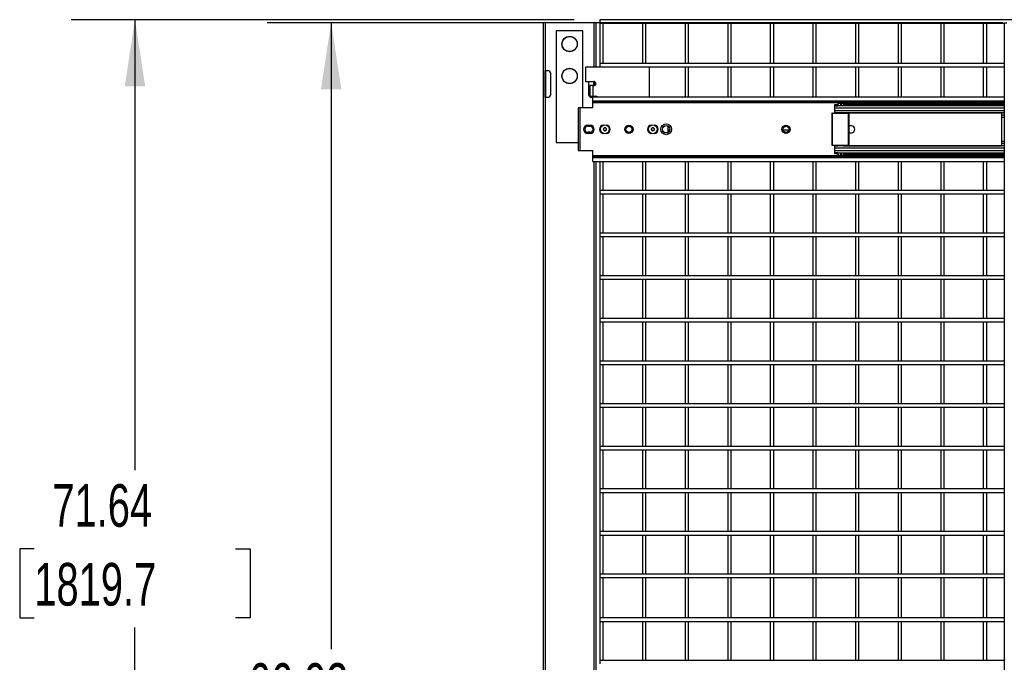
# Model space of a CAD drawing. Header units: inches. Extents: x 0.1 to 10.7, y 0.1 to 8.
# Tile 14 of 42: x 1.1 to 3, y 4 to 5.2. Entities that reach past the tile are written whole.
import ezdxf

# ---------------------------------------------------------------- set-up
doc = ezdxf.new("R2010")
doc.units = ezdxf.units.IN
doc.header["$MEASUREMENT"] = 0
doc.layers.add('DIMENSIONS', color=140, linetype='Continuous', lineweight=25)
doc.styles.add('SLDTEXTSTYLE0', font='TXT', dxfattribs={"width": 0.7})
doc.dimstyles.new('SLDDIMSTYLE0', dxfattribs={"dimtxt": 0.084961, "dimasz": 0.13, "dimexe": 0, "dimexo": 0.0625, "dimgap": 0.02124, "dimtad": 0, "dimtih": 1, "dimtoh": 1, "dimlfac": 24, "dimrnd": 1e-09, "dimzin": 12, "dimdsep": 46, "dimtxsty": 'SLDTEXTSTYLE0', "dimsah": 1, "dimcen": 0.09, "dimadec": 0, "dimazin": 3, "dimtfac": 1, "dimtofl": 0, "dimtmove": 0, "dimatfit": 3, "dimfxl": 0, "dimfrac": 2, "dimtolj": 1, "dimtzin": 12, "dimarcsym": 0})

# ---------------------------------------------------------------- blocks, each defined once
blk = doc.blocks.new('_D')
at = {"layer": 'DIMENSIONS'}
for p, q in [((3.0157, 5.2173), (1.5769, 5.2173)), ((1.7019, 5.2173), (1.7019, 3.9931)), ((1.505, 3.839), (1.4765, 3.839)), ((1.4765, 3.839), (1.4765, 3.704)), ((1.8988, 3.839), (1.9274, 3.839)), ((1.9274, 3.839), (1.9274, 3.704)), ((1.4765, 3.704), (1.505, 3.704)), ((1.9274, 3.704), (1.8988, 3.704)), ((1.7019, 2.4665), (1.7019, 3.6849)), ((3.0208, 2.4665), (1.5769, 2.4665))]:
    blk.add_line(p, q, dxfattribs=at)
for points in [[(1.7019, 5.2173), (1.6819, 5.0873), (1.7219, 5.0873)], [(1.7019, 2.4665), (1.7219, 2.5965), (1.6819, 2.5965)]]:
    blk.add_solid(points, dxfattribs=at)
at = {"layer": 'DIMENSIONS', "char_height": 0.08333, "attachment_point": 1, "style": 'SLDTEXTSTYLE0'}
for s, insert in [('66.02', (1.5403, 3.9654)), ('1676.9', (1.505, 3.8114))]:
    blk.add_mtext(s, dxfattribs=dict(at, insert=insert))
blk = doc.blocks.new('_D_1')
at = {"layer": 'DIMENSIONS'}
for p, q in [((2.1776, 5.2232), (1.1931, 5.2232)), ((1.3181, 5.2232), (1.3181, 4.343)), ((1.1212, 4.1889), (1.0926, 4.1889)), ((1.0926, 4.1889), (1.0926, 4.0539)), ((1.515, 4.1889), (1.5435, 4.1889)), ((1.5435, 4.1889), (1.5435, 4.0539)), ((1.0926, 4.0539), (1.1212, 4.0539)), ((1.5435, 4.0539), (1.515, 4.0539)), ((1.3181, 2.2381), (1.3181, 4.0349)), ((1.9622, 2.2381), (1.1931, 2.2381))]:
    blk.add_line(p, q, dxfattribs=at)
for points in [[(1.3181, 5.2232), (1.2981, 5.0932), (1.3381, 5.0932)], [(1.3181, 2.2381), (1.3381, 2.3681), (1.2981, 2.3681)]]:
    blk.add_solid(points, dxfattribs=at)
at = {"layer": 'DIMENSIONS', "char_height": 0.08333, "attachment_point": 1, "style": 'SLDTEXTSTYLE0'}
for s, insert in [('71.64', (1.1565, 4.3154)), ('1819.7', (1.1212, 4.1613))]:
    blk.add_mtext(s, dxfattribs=dict(at, insert=insert))

msp = doc.modelspace()

# ---------------------------------------------------------------- linework, layer by layer
for p, q in [((3.6405, 5.22317), (2.22758, 5.22317)), ((2.22758, 5.22317), (2.22758, 5.21651)), ((2.11633, 5.21731), (2.11633, 2.25377)), ((2.12133, 5.21731), (2.11633, 5.21731)), ((2.12133, 5.12356), (2.12133, 5.21731)), ((2.2155, 5.21731), (2.12133, 5.21731)), ((2.19446, 5.20169), (2.14237, 5.20169)), ((2.14237, 5.20169), (2.14237, 4.98294)), ((2.19446, 5.05065), (2.19446, 5.20169)), ((2.2205, 5.21731), (2.2155, 5.21731)), ((2.2155, 5.21731), (2.2155, 5.13073)), ((2.2205, 5.13073), (2.2205, 5.21731)), ((2.22758, 5.21651), (3.0187, 5.21651)), ((2.22758, 5.21651), (2.22758, 5.13776)), ((2.23425, 5.13776), (2.23425, 5.21651)), ((2.31091, 5.21651), (2.31091, 5.13776)), ((2.31758, 5.13776), (2.31758, 5.21651)), ((2.39425, 5.21651), (2.39425, 5.13776)), ((2.40091, 5.13776), (2.40091, 5.21651)), ((2.47758, 5.21651), (2.47758, 5.13776)), ((2.48425, 5.13776), (2.48425, 5.21651)), ((2.56091, 5.21651), (2.56091, 5.13776)), ((2.56758, 5.13776), (2.56758, 5.21651)), ((2.64425, 5.21651), (2.64425, 5.13776)), ((2.65091, 5.13776), (2.65091, 5.21651)), ((2.72758, 5.21651), (2.72758, 5.13776)), ((2.73425, 5.13776), (2.73425, 5.21651)), ((2.81091, 5.21651), (2.81091, 5.13776)), ((2.81758, 5.13776), (2.81758, 5.21651)), ((2.89425, 5.21651), (2.89425, 5.13776)), ((2.90091, 5.13776), (2.90091, 5.21651)), ((2.97758, 5.21651), (2.97758, 5.13776)), ((2.98425, 5.13776), (2.98425, 5.21651)), ((3.0187, 5.21731), (3.0187, 2.46731)), ((3.0187, 5.21731), (3.02381, 5.21731)), ((2.1205, 5.12356), (2.12133, 5.12356)), ((2.1205, 5.07148), (2.1205, 5.12356)), ((2.12591, 5.12356), (2.12133, 5.12356)), ((2.12133, 5.12356), (2.12133, 5.07148)), ((2.19971, 5.13073), (2.19971, 5.1026)), ((2.32471, 5.13073), (2.19971, 5.13073)), ((3.0187, 5.13776), (2.22758, 5.13776)), ((2.22758, 5.13776), (2.22758, 5.13109)), ((2.22758, 5.13109), (2.22758, 5.13073)), ((2.22758, 5.13109), (3.0187, 5.13109)), ((2.23425, 5.13073), (2.23425, 5.13109)), ((2.31091, 5.13109), (2.31091, 5.13073)), ((2.31758, 5.13073), (2.31758, 5.13109)), ((2.32471, 5.07163), (2.32471, 5.13073)), ((2.39425, 5.13109), (2.39425, 5.07163)), ((2.40091, 5.07163), (2.40091, 5.13109)), ((2.47758, 5.13109), (2.47758, 5.07163)), ((2.48425, 5.07163), (2.48425, 5.13109)), ((2.56091, 5.13109), (2.56091, 5.07163)), ((2.56758, 5.07163), (2.56758, 5.13109)), ((2.64425, 5.13109), (2.64425, 5.07163)), ((2.65091, 5.07163), (2.65091, 5.13109)), ((2.72758, 5.13109), (2.72758, 5.07163)), ((2.73425, 5.07163), (2.73425, 5.13109)), ((2.81091, 5.13109), (2.81091, 5.07163)), ((2.81758, 5.07163), (2.81758, 5.13109)), ((2.89425, 5.13109), (2.89425, 5.07163)), ((2.90091, 5.07163), (2.90091, 5.13109)), ((2.97758, 5.13109), (2.97758, 5.07163)), ((2.98425, 5.07163), (2.98425, 5.13109)), ((2.13133, 5.0769), (2.13133, 5.11815)), ((2.19971, 5.1026), (2.2155, 5.1026)), ((2.2055, 5.1026), (2.2055, 5.0769)), ((2.20812, 5.09427), (2.20812, 5.07343)), ((2.21371, 5.09427), (2.20812, 5.09427)), ((2.21371, 5.09427), (2.21371, 5.07343)), ((2.2155, 5.09427), (2.21371, 5.09427)), ((2.2155, 5.09427), (2.2155, 5.1026)), ((2.21633, 5.10252), (2.21633, 5.09435)), ((2.12133, 5.07148), (2.1205, 5.07148)), ((2.12133, 3.87356), (2.12133, 5.07148)), ((2.12133, 5.07148), (2.12591, 5.07148)), ((2.20812, 5.07343), (2.21371, 5.07343)), ((2.20812, 5.07226), (2.20812, 5.07343)), ((2.21091, 5.07148), (2.21401, 5.07148)), ((2.21371, 5.07343), (2.2185, 5.07343)), ((2.21371, 5.07343), (2.21371, 5.07148)), ((3.0187, 5.07163), (2.21401, 5.07163)), ((2.21401, 5.0646), (2.21401, 5.07163)), ((2.2155, 5.07163), (2.2155, 5.07343)), ((2.21633, 5.07343), (2.21633, 5.07163)), ((2.2205, 5.07163), (2.2205, 5.07321)), ((2.18538, 5.05065), (2.18538, 4.96731)), ((2.18926, 5.05065), (2.18538, 5.05065)), ((2.18926, 4.96731), (2.18926, 5.05065)), ((2.21401, 5.05065), (2.18926, 5.05065)), ((2.21401, 5.0646), (3.0187, 5.0646)), ((2.21401, 5.063), (2.21401, 5.0646)), ((2.21401, 5.063), (3.0187, 5.063)), ((2.21401, 5.0604), (2.21401, 5.063)), ((2.21401, 5.05065), (2.21401, 5.0604)), ((2.69319, 5.0604), (2.21401, 5.0604)), ((2.69281, 5.0565), (2.68631, 5.0565)), ((2.68631, 5.0565), (2.68631, 5.055)), ((2.68631, 5.055), (2.68631, 5.05476)), ((2.68631, 5.055), (2.69281, 5.055)), ((3.0187, 5.05476), (2.68631, 5.05476)), ((2.68631, 5.05476), (2.68631, 5.05109)), ((2.68631, 5.05109), (2.68631, 5.04518)), ((2.68631, 5.05109), (3.0187, 5.05109)), ((2.69281, 5.05931), (2.69281, 5.05476)), ((2.69802, 5.05931), (2.69281, 5.05931)), ((2.69802, 5.06106), (2.69386, 5.06106)), ((2.69802, 5.06106), (2.69802, 5.05931)), ((2.69802, 5.06106), (2.69899, 5.06106)), ((2.69802, 5.05931), (2.69802, 5.05476)), ((2.69899, 5.06106), (2.69899, 5.05476)), ((2.69931, 5.06106), (2.69899, 5.06106)), ((2.70219, 5.06106), (2.69931, 5.06106)), ((2.69963, 5.05931), (2.69963, 5.05476)), ((2.70323, 5.05931), (2.69963, 5.05931)), ((2.70323, 5.0604), (2.70285, 5.0604)), ((2.70323, 5.06238), (2.70323, 5.063)), ((3.0187, 5.06238), (2.70323, 5.06238)), ((2.70323, 5.06238), (2.70323, 5.06109)), ((2.70323, 5.06109), (2.70323, 5.05846)), ((2.70323, 5.06109), (3.0187, 5.06109)), ((2.70323, 5.05846), (2.70323, 5.05717)), ((3.0187, 5.05846), (2.70323, 5.05846)), ((2.70323, 5.05717), (3.0187, 5.05717)), ((2.70323, 5.05717), (2.70323, 5.05594)), ((2.70323, 5.05594), (2.70323, 5.05476)), ((2.72126, 5.05594), (2.70323, 5.05594)), ((2.75251, 5.05594), (2.72687, 5.05594)), ((3.0187, 5.05594), (2.75812, 5.05594)), ((2.68111, 5.04023), (2.68111, 4.97773)), ((2.68252, 5.04023), (2.68111, 5.04023)), ((2.68252, 4.97773), (2.68252, 5.04023)), ((2.68252, 5.04023), (2.71352, 5.04023)), ((2.68631, 5.04518), (2.68631, 5.04152)), ((3.0187, 5.04518), (2.68631, 5.04518)), ((2.68631, 5.04152), (3.0187, 5.04152)), ((2.68631, 5.04152), (2.68631, 5.04127)), ((2.68631, 5.04127), (2.69281, 5.04127)), ((2.68631, 5.04115), (2.68631, 5.04023)), ((2.69281, 5.04152), (2.69281, 5.04023)), ((2.69802, 5.04152), (2.69802, 5.04023)), ((2.69899, 5.04152), (2.69899, 5.04023)), ((2.69963, 5.04152), (2.69963, 5.04023)), ((2.70323, 5.04023), (2.70323, 5.04152)), ((2.70323, 5.04127), (3.01347, 5.04127)), ((2.71352, 5.04023), (2.71352, 4.97773)), ((2.71352, 5.04023), (2.71493, 5.04023)), ((2.71493, 4.97773), (2.71493, 5.04023)), ((3.01347, 5.04152), (3.01347, 5.03631)), ((3.0187, 5.03631), (3.01347, 5.03631)), ((3.01347, 5.03631), (3.01347, 5.03214)), ((3.01347, 5.03214), (3.01347, 4.98583)), ((3.0187, 5.03214), (3.01347, 5.03214)), ((2.20388, 5.01711), (2.20847, 5.01711)), ((2.20388, 5.01711), (2.20388, 5.01481)), ((2.20388, 5.01481), (2.20847, 5.01481)), ((2.20847, 5.01481), (2.20847, 5.01711)), ((2.36112, 5.00291), (2.36112, 5.01505)), ((2.36183, 5.01454), (2.36112, 5.01454)), ((2.36112, 5.00787), (2.36437, 5.00787)), ((2.58569, 5.00787), (2.59757, 5.00787)), ((2.594, 5.01454), (2.58927, 5.01454)), ((2.71493, 5.01583), (2.71548, 5.01586)), ((2.71965, 5.01586), (2.71548, 5.01586)), ((2.20388, 5.00315), (2.20388, 5.00086)), ((2.20847, 5.00315), (2.20388, 5.00315)), ((2.20847, 5.00086), (2.20388, 5.00086)), ((2.20847, 5.00086), (2.20847, 5.00315)), ((2.71548, 5.00211), (2.71493, 5.00213)), ((2.71548, 5.00211), (2.71965, 5.00211)), ((2.14237, 4.98294), (2.18538, 4.98294)), ((2.68111, 4.97773), (2.68252, 4.97773)), ((2.68252, 4.97773), (2.71352, 4.97773)), ((2.68631, 4.97773), (2.68631, 4.97684)), ((2.68631, 4.97669), (2.69281, 4.97669)), ((2.68631, 4.97669), (2.68631, 4.97644)), ((3.0187, 4.97644), (2.68631, 4.97644)), ((2.68631, 4.97644), (2.68631, 4.97278)), ((2.68631, 4.97278), (2.68631, 4.96687)), ((2.68631, 4.97278), (3.0187, 4.97278)), ((2.69281, 4.97773), (2.69281, 4.97644)), ((2.69802, 4.97773), (2.69802, 4.97644)), ((2.69899, 4.97773), (2.69899, 4.97644)), ((2.69963, 4.97773), (2.69963, 4.97644)), ((2.70323, 4.97644), (2.70323, 4.97773)), ((2.70323, 4.97669), (3.01347, 4.97669)), ((2.71352, 4.97773), (2.71493, 4.97773)), ((3.01347, 4.98583), (3.01347, 4.98165)), ((3.01347, 4.98583), (3.0187, 4.98583)), ((3.01347, 4.98165), (3.0187, 4.98165)), ((3.01347, 4.98165), (3.01347, 4.97644)), ((2.18538, 4.96731), (2.18926, 4.96731)), ((2.18926, 4.96731), (2.21401, 4.96731)), ((2.21401, 4.95756), (2.21401, 4.96731)), ((2.21401, 4.95497), (2.21401, 4.95756)), ((2.21401, 4.95756), (2.69329, 4.95756)), ((2.21401, 4.95337), (2.21401, 4.95497)), ((3.0187, 4.95497), (2.21401, 4.95497)), ((3.0187, 4.95337), (2.21401, 4.95337)), ((2.21401, 4.94634), (2.21401, 4.95337)), ((2.68631, 4.96687), (2.68631, 4.9632)), ((3.0187, 4.96687), (2.68631, 4.96687)), ((2.68631, 4.9632), (3.0187, 4.9632)), ((2.68631, 4.9632), (2.68631, 4.96296)), ((2.68631, 4.96296), (2.68631, 4.96146)), ((2.69281, 4.96296), (2.68631, 4.96296)), ((2.68631, 4.96146), (2.69281, 4.96146)), ((2.69281, 4.9632), (2.69281, 4.95865)), ((2.69281, 4.95865), (2.69802, 4.95865)), ((2.69802, 4.9569), (2.69386, 4.9569)), ((2.69802, 4.9632), (2.69802, 4.95865)), ((2.69802, 4.95865), (2.69802, 4.9569)), ((2.69899, 4.9569), (2.69802, 4.9569)), ((2.69899, 4.9632), (2.69899, 4.9569)), ((2.69931, 4.9569), (2.69899, 4.9569)), ((2.70219, 4.9569), (2.69931, 4.9569)), ((2.69963, 4.9632), (2.69963, 4.95865)), ((2.69963, 4.95865), (2.70323, 4.95865)), ((2.70276, 4.95756), (2.70323, 4.95756)), ((2.70323, 4.9632), (2.70323, 4.96202)), ((2.70323, 4.96202), (2.70323, 4.96079)), ((2.70323, 4.96202), (2.72126, 4.96202)), ((2.70323, 4.96079), (2.70323, 4.9595)), ((3.0187, 4.96079), (2.70323, 4.96079)), ((2.70323, 4.95688), (2.70323, 4.9595)), ((2.70323, 4.9595), (3.0187, 4.9595)), ((2.70323, 4.95688), (2.70323, 4.95559)), ((3.0187, 4.95688), (2.70323, 4.95688)), ((2.70323, 4.95559), (3.0187, 4.95559)), ((2.70323, 4.95496), (2.70323, 4.95559)), ((2.72687, 4.96202), (2.75251, 4.96202)), ((2.75812, 4.96202), (3.0187, 4.96202)), ((2.21401, 4.94634), (3.0187, 4.94634)), ((2.2155, 4.94634), (2.2155, 3.87942)), ((2.2205, 3.87942), (2.2205, 4.94634)), ((2.22758, 4.94634), (2.22758, 4.88924)), ((2.23425, 4.88924), (2.23425, 4.94634)), ((2.31091, 4.94634), (2.31091, 4.88924)), ((2.31758, 4.88924), (2.31758, 4.94634)), ((2.39425, 4.94634), (2.39425, 4.88924)), ((2.40091, 4.88924), (2.40091, 4.94634)), ((2.47758, 4.94634), (2.47758, 4.88924)), ((2.48425, 4.88924), (2.48425, 4.94634)), ((2.56091, 4.94634), (2.56091, 4.88924)), ((2.56758, 4.88924), (2.56758, 4.94634)), ((2.64425, 4.94634), (2.64425, 4.88924)), ((2.65091, 4.88924), (2.65091, 4.94634)), ((2.72758, 4.94634), (2.72758, 4.88924)), ((2.73425, 4.88924), (2.73425, 4.94634)), ((2.81091, 4.94634), (2.81091, 4.88924)), ((2.81758, 4.88924), (2.81758, 4.94634)), ((2.89425, 4.94634), (2.89425, 4.88924)), ((2.90091, 4.88924), (2.90091, 4.94634)), ((2.97758, 4.94634), (2.97758, 4.88924)), ((2.98425, 4.88924), (2.98425, 4.94634)), ((3.0187, 4.88924), (2.22758, 4.88924)), ((2.22758, 4.88924), (2.22758, 4.88257)), ((2.22758, 4.88257), (3.0187, 4.88257)), ((2.22758, 4.88257), (2.22758, 4.80591)), ((2.23425, 4.80591), (2.23425, 4.88257)), ((2.31091, 4.88257), (2.31091, 4.80591)), ((2.31758, 4.80591), (2.31758, 4.88257)), ((2.39425, 4.88257), (2.39425, 4.80591)), ((2.40091, 4.80591), (2.40091, 4.88257)), ((2.47758, 4.88257), (2.47758, 4.80591)), ((2.48425, 4.80591), (2.48425, 4.88257)), ((2.56091, 4.88257), (2.56091, 4.80591)), ((2.56758, 4.80591), (2.56758, 4.88257)), ((2.64425, 4.88257), (2.64425, 4.80591)), ((2.65091, 4.80591), (2.65091, 4.88257)), ((2.72758, 4.88257), (2.72758, 4.80591)), ((2.73425, 4.80591), (2.73425, 4.88257)), ((2.81091, 4.88257), (2.81091, 4.80591)), ((2.81758, 4.80591), (2.81758, 4.88257)), ((2.89425, 4.88257), (2.89425, 4.80591)), ((2.90091, 4.80591), (2.90091, 4.88257)), ((2.97758, 4.88257), (2.97758, 4.80591)), ((2.98425, 4.80591), (2.98425, 4.88257)), ((3.0187, 4.80591), (2.22758, 4.80591)), ((2.22758, 4.80591), (2.22758, 4.79924)), ((2.22758, 4.79924), (3.0187, 4.79924)), ((2.22758, 4.79924), (2.22758, 4.72257)), ((2.23425, 4.72257), (2.23425, 4.79924)), ((2.31091, 4.79924), (2.31091, 4.72257)), ((2.31758, 4.72257), (2.31758, 4.79924)), ((2.39425, 4.79924), (2.39425, 4.72257)), ((2.40091, 4.72257), (2.40091, 4.79924)), ((2.47758, 4.79924), (2.47758, 4.72257)), ((2.48425, 4.72257), (2.48425, 4.79924)), ((2.56091, 4.79924), (2.56091, 4.72257)), ((2.56758, 4.72257), (2.56758, 4.79924)), ((2.64425, 4.79924), (2.64425, 4.72257)), ((2.65091, 4.72257), (2.65091, 4.79924)), ((2.72758, 4.79924), (2.72758, 4.72257)), ((2.73425, 4.72257), (2.73425, 4.79924)), ((2.81091, 4.79924), (2.81091, 4.72257)), ((2.81758, 4.72257), (2.81758, 4.79924)), ((2.89425, 4.79924), (2.89425, 4.72257)), ((2.90091, 4.72257), (2.90091, 4.79924)), ((2.97758, 4.79924), (2.97758, 4.72257)), ((2.98425, 4.72257), (2.98425, 4.79924)), ((3.0187, 4.72257), (2.22758, 4.72257)), ((2.22758, 4.72257), (2.22758, 4.71591)), ((2.22758, 4.71591), (2.22758, 4.63924)), ((2.22758, 4.71591), (3.0187, 4.71591)), ((2.23425, 4.63924), (2.23425, 4.71591)), ((2.31091, 4.71591), (2.31091, 4.63924)), ((2.31758, 4.63924), (2.31758, 4.71591)), ((2.39425, 4.71591), (2.39425, 4.63924)), ((2.40091, 4.63924), (2.40091, 4.71591)), ((2.47758, 4.71591), (2.47758, 4.63924)), ((2.48425, 4.63924), (2.48425, 4.71591)), ((2.56091, 4.71591), (2.56091, 4.63924)), ((2.56758, 4.63924), (2.56758, 4.71591)), ((2.64425, 4.71591), (2.64425, 4.63924)), ((2.65091, 4.63924), (2.65091, 4.71591)), ((2.72758, 4.71591), (2.72758, 4.63924)), ((2.73425, 4.63924), (2.73425, 4.71591)), ((2.81091, 4.71591), (2.81091, 4.63924)), ((2.81758, 4.63924), (2.81758, 4.71591)), ((2.89425, 4.71591), (2.89425, 4.63924)), ((2.90091, 4.63924), (2.90091, 4.71591)), ((2.97758, 4.71591), (2.97758, 4.63924)), ((2.98425, 4.63924), (2.98425, 4.71591)), ((3.0187, 4.63924), (2.22758, 4.63924)), ((2.22758, 4.63924), (2.22758, 4.63257)), ((2.22758, 4.63257), (3.0187, 4.63257)), ((2.22758, 4.63257), (2.22758, 4.55591)), ((2.23425, 4.55591), (2.23425, 4.63257)), ((2.31091, 4.63257), (2.31091, 4.55591)), ((2.31758, 4.55591), (2.31758, 4.63257)), ((2.39425, 4.63257), (2.39425, 4.55591)), ((2.40091, 4.55591), (2.40091, 4.63257)), ((2.47758, 4.63257), (2.47758, 4.55591)), ((2.48425, 4.55591), (2.48425, 4.63257)), ((2.56091, 4.63257), (2.56091, 4.55591)), ((2.56758, 4.55591), (2.56758, 4.63257)), ((2.64425, 4.63257), (2.64425, 4.55591)), ((2.65091, 4.55591), (2.65091, 4.63257)), ((2.72758, 4.63257), (2.72758, 4.55591)), ((2.73425, 4.55591), (2.73425, 4.63257)), ((2.81091, 4.63257), (2.81091, 4.55591)), ((2.81758, 4.55591), (2.81758, 4.63257)), ((2.89425, 4.63257), (2.89425, 4.55591)), ((2.90091, 4.55591), (2.90091, 4.63257)), ((2.97758, 4.63257), (2.97758, 4.55591)), ((2.98425, 4.55591), (2.98425, 4.63257)), ((3.0187, 4.55591), (2.22758, 4.55591)), ((2.22758, 4.55591), (2.22758, 4.54924)), ((2.22758, 4.54924), (3.0187, 4.54924)), ((2.22758, 4.54924), (2.22758, 4.47257)), ((2.23425, 4.47257), (2.23425, 4.54924)), ((2.31091, 4.54924), (2.31091, 4.47257)), ((2.31758, 4.47257), (2.31758, 4.54924)), ((2.39425, 4.54924), (2.39425, 4.47257)), ((2.40091, 4.47257), (2.40091, 4.54924)), ((2.47758, 4.54924), (2.47758, 4.47257)), ((2.48425, 4.47257), (2.48425, 4.54924)), ((2.56091, 4.54924), (2.56091, 4.47257)), ((2.56758, 4.47257), (2.56758, 4.54924)), ((2.64425, 4.54924), (2.64425, 4.47257)), ((2.65091, 4.47257), (2.65091, 4.54924)), ((2.72758, 4.54924), (2.72758, 4.47257)), ((2.73425, 4.47257), (2.73425, 4.54924)), ((2.81091, 4.54924), (2.81091, 4.47257)), ((2.81758, 4.47257), (2.81758, 4.54924)), ((2.89425, 4.54924), (2.89425, 4.47257)), ((2.90091, 4.47257), (2.90091, 4.54924)), ((2.97758, 4.54924), (2.97758, 4.47257)), ((2.98425, 4.47257), (2.98425, 4.54924)), ((3.0187, 4.47257), (2.22758, 4.47257)), ((2.22758, 4.47257), (2.22758, 4.46591)), ((2.22758, 4.46591), (3.0187, 4.46591)), ((2.22758, 4.46591), (2.22758, 4.38924)), ((2.23425, 4.38924), (2.23425, 4.46591)), ((2.31091, 4.46591), (2.31091, 4.38924)), ((2.31758, 4.38924), (2.31758, 4.46591)), ((2.39425, 4.46591), (2.39425, 4.38924)), ((2.40091, 4.38924), (2.40091, 4.46591)), ((2.47758, 4.46591), (2.47758, 4.38924)), ((2.48425, 4.38924), (2.48425, 4.46591)), ((2.56091, 4.46591), (2.56091, 4.38924)), ((2.56758, 4.38924), (2.56758, 4.46591)), ((2.64425, 4.46591), (2.64425, 4.38924)), ((2.65091, 4.38924), (2.65091, 4.46591)), ((2.72758, 4.46591), (2.72758, 4.38924)), ((2.73425, 4.38924), (2.73425, 4.46591)), ((2.81091, 4.46591), (2.81091, 4.38924)), ((2.81758, 4.38924), (2.81758, 4.46591)), ((2.89425, 4.46591), (2.89425, 4.38924)), ((2.90091, 4.38924), (2.90091, 4.46591)), ((2.97758, 4.46591), (2.97758, 4.38924)), ((2.98425, 4.38924), (2.98425, 4.46591)), ((3.0187, 4.38924), (2.22758, 4.38924)), ((2.22758, 4.38924), (2.22758, 4.38257)), ((2.22758, 4.38257), (3.0187, 4.38257)), ((2.22758, 4.38257), (2.22758, 4.30591)), ((2.23425, 4.30591), (2.23425, 4.38257)), ((2.31091, 4.38257), (2.31091, 4.30591)), ((2.31758, 4.30591), (2.31758, 4.38257)), ((2.39425, 4.38257), (2.39425, 4.30591)), ((2.40091, 4.30591), (2.40091, 4.38257)), ((2.47758, 4.38257), (2.47758, 4.30591)), ((2.48425, 4.30591), (2.48425, 4.38257)), ((2.56091, 4.38257), (2.56091, 4.30591)), ((2.56758, 4.30591), (2.56758, 4.38257)), ((2.64425, 4.38257), (2.64425, 4.30591)), ((2.65091, 4.30591), (2.65091, 4.38257)), ((2.72758, 4.38257), (2.72758, 4.30591)), ((2.73425, 4.30591), (2.73425, 4.38257)), ((2.81091, 4.38257), (2.81091, 4.30591)), ((2.81758, 4.30591), (2.81758, 4.38257)), ((2.89425, 4.38257), (2.89425, 4.30591)), ((2.90091, 4.30591), (2.90091, 4.38257)), ((2.97758, 4.38257), (2.97758, 4.30591)), ((2.98425, 4.30591), (2.98425, 4.38257)), ((3.0187, 4.30591), (2.22758, 4.30591)), ((2.22758, 4.30591), (2.22758, 4.29924)), ((2.22758, 4.29924), (2.22758, 4.22257)), ((2.22758, 4.29924), (3.0187, 4.29924)), ((2.23425, 4.22257), (2.23425, 4.29924)), ((2.31091, 4.29924), (2.31091, 4.22257)), ((2.31758, 4.22257), (2.31758, 4.29924)), ((2.39425, 4.29924), (2.39425, 4.22257)), ((2.40091, 4.22257), (2.40091, 4.29924)), ((2.47758, 4.29924), (2.47758, 4.22257)), ((2.48425, 4.22257), (2.48425, 4.29924)), ((2.56091, 4.29924), (2.56091, 4.22257)), ((2.56758, 4.22257), (2.56758, 4.29924)), ((2.64425, 4.29924), (2.64425, 4.22257)), ((2.65091, 4.22257), (2.65091, 4.29924)), ((2.72758, 4.29924), (2.72758, 4.22257)), ((2.73425, 4.22257), (2.73425, 4.29924)), ((2.81091, 4.29924), (2.81091, 4.22257)), ((2.81758, 4.22257), (2.81758, 4.29924)), ((2.89425, 4.29924), (2.89425, 4.22257)), ((2.90091, 4.22257), (2.90091, 4.29924)), ((2.97758, 4.29924), (2.97758, 4.22257)), ((2.98425, 4.22257), (2.98425, 4.29924)), ((3.0187, 4.22257), (2.22758, 4.22257)), ((2.22758, 4.22257), (2.22758, 4.21591)), ((2.22758, 4.21591), (3.0187, 4.21591)), ((2.22758, 4.21591), (2.22758, 4.13924)), ((2.23425, 4.13924), (2.23425, 4.21591)), ((2.31091, 4.21591), (2.31091, 4.13924)), ((2.31758, 4.13924), (2.31758, 4.21591)), ((2.39425, 4.21591), (2.39425, 4.13924)), ((2.40091, 4.13924), (2.40091, 4.21591)), ((2.47758, 4.21591), (2.47758, 4.13924)), ((2.48425, 4.13924), (2.48425, 4.21591)), ((2.56091, 4.21591), (2.56091, 4.13924)), ((2.56758, 4.13924), (2.56758, 4.21591)), ((2.64425, 4.21591), (2.64425, 4.13924)), ((2.65091, 4.13924), (2.65091, 4.21591)), ((2.72758, 4.21591), (2.72758, 4.13924)), ((2.73425, 4.13924), (2.73425, 4.21591)), ((2.81091, 4.21591), (2.81091, 4.13924)), ((2.81758, 4.13924), (2.81758, 4.21591)), ((2.89425, 4.21591), (2.89425, 4.13924)), ((2.90091, 4.13924), (2.90091, 4.21591)), ((2.97758, 4.21591), (2.97758, 4.13924)), ((2.98425, 4.13924), (2.98425, 4.21591)), ((3.0187, 4.13924), (2.22758, 4.13924)), ((2.22758, 4.13924), (2.22758, 4.13257)), ((2.22758, 4.13257), (2.22758, 4.05382)), ((2.22758, 4.13257), (3.0187, 4.13257)), ((2.23425, 4.05382), (2.23425, 4.13257)), ((2.31091, 4.13257), (2.31091, 4.05382)), ((2.31758, 4.05382), (2.31758, 4.13257)), ((2.39425, 4.13257), (2.39425, 4.05382)), ((2.40091, 4.05382), (2.40091, 4.13257)), ((2.47758, 4.13257), (2.47758, 4.05382)), ((2.48425, 4.05382), (2.48425, 4.13257)), ((2.56091, 4.13257), (2.56091, 4.05382)), ((2.56758, 4.05382), (2.56758, 4.13257)), ((2.64425, 4.13257), (2.64425, 4.05382)), ((2.65091, 4.05382), (2.65091, 4.13257)), ((2.72758, 4.13257), (2.72758, 4.05382)), ((2.73425, 4.05382), (2.73425, 4.13257)), ((2.81091, 4.13257), (2.81091, 4.05382)), ((2.81758, 4.05382), (2.81758, 4.13257)), ((2.89425, 4.13257), (2.89425, 4.05382)), ((2.90091, 4.05382), (2.90091, 4.13257)), ((2.97758, 4.13257), (2.97758, 4.05382)), ((2.98425, 4.05382), (2.98425, 4.13257)), ((3.0187, 4.05382), (2.22758, 4.05382)), ((2.22758, 4.05382), (2.22758, 4.04716)), ((2.22758, 4.04716), (2.22758, 3.97049)), ((2.22758, 4.04716), (3.0187, 4.04716)), ((2.23425, 3.97049), (2.23425, 4.04716)), ((2.31091, 4.04716), (2.31091, 3.97049)), ((2.31758, 3.97049), (2.31758, 4.04716)), ((2.39425, 4.04716), (2.39425, 3.97049)), ((2.40091, 3.97049), (2.40091, 4.04716)), ((2.47758, 4.04716), (2.47758, 3.97049)), ((2.48425, 3.97049), (2.48425, 4.04716)), ((2.56091, 4.04716), (2.56091, 3.97049)), ((2.56758, 3.97049), (2.56758, 4.04716)), ((2.64425, 4.04716), (2.64425, 3.97049)), ((2.65091, 3.97049), (2.65091, 4.04716)), ((2.72758, 4.04716), (2.72758, 3.97049)), ((2.73425, 3.97049), (2.73425, 4.04716)), ((2.81091, 4.04716), (2.81091, 3.97049)), ((2.81758, 3.97049), (2.81758, 4.04716)), ((2.89425, 4.04716), (2.89425, 3.97049)), ((2.90091, 3.97049), (2.90091, 4.04716)), ((2.97758, 4.04716), (2.97758, 3.97049)), ((2.98425, 3.97049), (2.98425, 4.04716)), ((3.0187, 3.97049), (2.22758, 3.97049)), ((2.22758, 3.97049), (2.22758, 3.96382))]:
    msp.add_line(p, q)
for centre, radius in [((2.16841, 5.17565), 0.01498), ((2.16841, 5.17565), 0.01476), ((2.16841, 5.11315), 0.01498), ((2.16841, 5.11315), 0.01476), ((2.23743, 5.00898), 0.00856), ((2.2843, 5.00898), 0.00813), ((2.2843, 5.00898), 0.00604), ((2.33118, 5.00898), 0.00856), ((2.35726, 5.00898), 0.01056), ((2.35726, 5.00898), 0.00719), ((2.59163, 5.00898), 0.00813), ((2.59163, 5.00898), 0.00604)]:
    msp.add_circle(centre, radius)
for centre, radius, start, end in [((2.12591, 5.11815), 0.00542, 0, 90), ((2.2155, 5.09843), 0.00417, 270, 90), ((2.12591, 5.0769), 0.00542, 270, 0), ((2.21091, 5.0769), 0.00542, 180, 270), ((2.2185, 5.06435), 0.00908, 53.22877, 90), ((2.69514, 5.05911), 0.00234, 123.41269, 175.06187), ((2.69488, 5.05935), 0.00475, 359.61235, 21.19059), ((2.7009, 5.05911), 0.00234, 4.93813, 56.58731), ((2.20388, 5.00898), 0.00813, 90, 270), ((2.20388, 5.00898), 0.00583, 90, 270), ((2.20847, 5.00898), 0.00813, 270, 90), ((2.20847, 5.00898), 0.00583, 270, 90), ((2.23513, 5.00898), 0.00813, 94.67911, 270), ((2.23743, 5.00898), 0.00301, 150, 210), ((2.23743, 5.00898), 0.00301, 90, 150), ((2.23743, 5.00898), 0.00301, 30, 90), ((2.23743, 5.00898), 0.00301, 330, 30), ((2.23972, 5.00898), 0.00813, 273.15466, 86.84534), ((2.32888, 5.00898), 0.00813, 94.67911, 270), ((2.33118, 5.00898), 0.00301, 150, 210), ((2.33118, 5.00898), 0.00301, 90, 150), ((2.33118, 5.00898), 0.00301, 30, 90), ((2.33118, 5.00898), 0.00301, 330, 30), ((2.33347, 5.00898), 0.00813, 273.15767, 86.84229), ((2.71965, 5.00898), 0.00687, 0, 90), ((2.71965, 5.00898), 0.00687, 270, 0), ((2.23743, 5.00898), 0.00301, 210, 270), ((2.23743, 5.00898), 0.00301, 270, 330), ((2.33118, 5.00898), 0.00301, 210, 270), ((2.33118, 5.00898), 0.00301, 270, 330), ((2.69623, 4.9595), 0.00352, 193.93747, 227.58797), ((2.69223, 4.9591), 0.00741, 342.70457, 356.49249), ((2.69982, 4.9595), 0.00352, 312.41203, 346.06253)]:
    msp.add_arc(centre, radius, start, end)
for points in [[(2.23743, 5.01199), (2.23722, 5.01187), (2.23701, 5.01175), (2.23658, 5.0115), (2.23636, 5.01137), (2.23567, 5.01098), (2.23523, 5.01072), (2.23482, 5.01048)], [(2.23482, 5.01048), (2.23482, 5.01025), (2.23482, 5.01001), (2.23482, 5.00951), (2.23482, 5.00925), (2.23482, 5.00846), (2.23482, 5.00795), (2.23482, 5.00748)], [(2.24003, 5.01048), (2.23983, 5.0106), (2.23962, 5.01072), (2.23919, 5.01097), (2.23896, 5.0111), (2.23828, 5.0115), (2.23783, 5.01175), (2.23743, 5.01199)], [(2.24003, 5.01048), (2.24003, 5.01025), (2.24003, 5.01001), (2.24003, 5.00951), (2.24003, 5.00925), (2.24003, 5.00846), (2.24003, 5.00795), (2.24003, 5.00748)], [(2.33118, 5.01199), (2.33097, 5.01187), (2.33076, 5.01175), (2.33033, 5.0115), (2.33011, 5.01137), (2.32942, 5.01098), (2.32898, 5.01072), (2.32857, 5.01048)], [(2.32857, 5.01048), (2.32857, 5.01025), (2.32857, 5.01001), (2.32857, 5.00951), (2.32857, 5.00925), (2.32857, 5.00846), (2.32857, 5.00795), (2.32857, 5.00748)], [(2.33378, 5.01048), (2.33358, 5.0106), (2.33337, 5.01072), (2.33294, 5.01097), (2.33271, 5.0111), (2.33203, 5.0115), (2.33158, 5.01175), (2.33118, 5.01199)], [(2.33378, 5.01048), (2.33378, 5.01025), (2.33378, 5.01001), (2.33378, 5.00951), (2.33378, 5.00925), (2.33378, 5.00846), (2.33378, 5.00795), (2.33378, 5.00748)], [(2.23482, 5.00748), (2.23502, 5.00736), (2.23523, 5.00724), (2.23566, 5.00699), (2.23589, 5.00686), (2.23657, 5.00647), (2.23702, 5.00621), (2.23743, 5.00597)], [(2.23743, 5.00597), (2.23763, 5.00609), (2.23784, 5.00621), (2.23827, 5.00646), (2.2385, 5.00659), (2.23918, 5.00699), (2.23962, 5.00724), (2.24003, 5.00748)], [(2.32857, 5.00748), (2.32877, 5.00736), (2.32898, 5.00724), (2.32941, 5.00699), (2.32964, 5.00686), (2.33032, 5.00647), (2.33077, 5.00621), (2.33118, 5.00597)], [(2.33118, 5.00597), (2.33138, 5.00609), (2.33159, 5.00621), (2.33202, 5.00646), (2.33225, 5.00659), (2.33293, 5.00699), (2.33337, 5.00724), (2.33378, 5.00748)]]:
    msp.add_open_spline(points, degree=3, knots=[0, 0, 0, 0, 0.25, 0.25, 0.5, 0.5, 1, 1, 1, 1])

# ---------------------------------------------------------------- dimensions: what is measured, and where the dimension line sits
at = {"layer": 'DIMENSIONS'}
for base, p1, p2, picture, middle in [((1.31808, 2.23815), (2.22758, 5.22317), (2.01216, 2.23815), '_D_1', (1.31808, 4.18895)), ((1.70192, 2.46652), (3.06568, 5.21731), (3.07079, 2.46652), '_D', (1.70192, 3.839))]:
    dim = msp.add_linear_dim(base=base, p1=p1, p2=p2, angle=90, dimstyle='SLDDIMSTYLE0', dxfattribs=at)
    dim.commit()
    dim.dimension.update_dxf_attribs({"geometry": picture, "text_midpoint": middle, "dimtype": 160})

doc.saveas('drawing.dxf')
